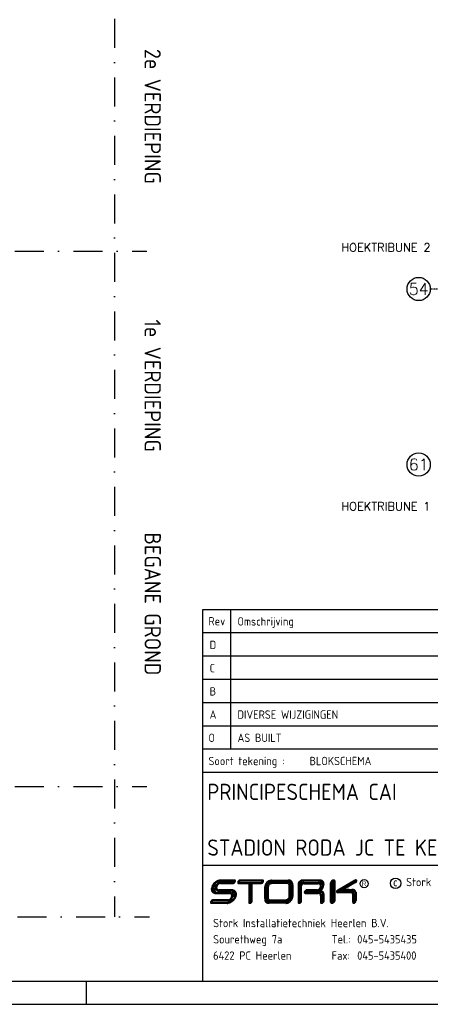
# Model space of a CAD drawing. Extents: x 0 to 594, y 0 to 420.
# Tile 2 of 5: x 370 to 458, y 0 to 212. Entities that reach past the tile are written whole.
import ezdxf
from ezdxf.enums import TextEntityAlignment as Align

# ---------------------------------------------------------------- set-up
doc = ezdxf.new("R2010")
doc.units = 0
doc.header["$LTSCALE"] = 25
doc.header["$MEASUREMENT"] = 0
doc.linetypes.add('DASHDOT2', pattern=[0.5, 0.25, -0.125, 0, -0.125])
doc.linetypes.add('DASHED', pattern=[3, 1.8, -1.2])
doc.layers.get('0').update_dxf_attribs({"linetype": 'CONTINUOUS'})
for name, color, linetype in [('19', 7, 'CONTINUOUS'), ('E--L$2A-_KADER', 7, 'CONTINUOUS'), ('E--L$4A-_STEMPEL', 3, 'CONTINUOUS')]:
    doc.layers.add(name, color=color, linetype=linetype)
doc.styles.add('ISO', font='isocp.shx')
doc.styles.get("Standard").update_dxf_attribs({"font": 'isocp2.shx'})
doc.styles.add('VAR', font='ROMANS')

# ---------------------------------------------------------------- blocks, each defined once
blk = doc.blocks.new('STEMPEL')
at = {"layer": 'E--L$4A-_STEMPEL', "color": 3}
for p, q in [((-185, 85), (-5, 85)), ((-185, 5), (-185, 85)), ((-185, 55), (-5, 55)), ((-185, 30), (-5, 30)), ((-181.18, 26.27), (-178.47, 26.27)), ((-181.18, 26.04), (-178.44, 26.04)), ((-181.17, 26.02), (-178.43, 26.02)), ((-181.17, 26.02), (-178.43, 26.02)), ((-178.23, 26.51), (-181.15, 26.51)), ((-178.38, 26.77), (-181.14, 26.77)), ((-178.38, 26.75), (-181.14, 26.75)), ((-178.1, 26.77), (-178.38, 26.77)), ((-178.11, 26.75), (-178.38, 26.75)), ((-178.1, 26.77), (-178.09, 26.76)), ((-177.27, 26.02), (-175.08, 26.02)), ((-177.27, 26.01), (-175.1, 26.01)), ((-177.21, 26.26), (-174.59, 26.26)), ((-172.16, 26.51), (-176.93, 26.51)), ((-172.1, 26.77), (-176.92, 26.77)), ((-172.1, 26.75), (-176.92, 26.75)), ((-175.1, 26.01), (-175.1, 21.93)), ((-175.08, 26.02), (-175.08, 21.93)), ((-174.84, 26.26), (-174.84, 22.01)), ((-174.59, 22.28), (-174.59, 26.26)), ((-174.59, 26.26), (-172.44, 26.26)), ((-174.35, 26.02), (-172.45, 26.02)), ((-174.35, 22.31), (-174.35, 26.02)), ((-174.34, 26.01), (-172.45, 26.01)), ((-174.34, 22.31), (-174.34, 26.01)), ((-174.34, 22.31), (-174.34, 25.86)), ((-174.34, 22.31), (-174.34, 25.86)), ((-170.19, 26.76), (-166.61, 26.76)), ((-170.19, 26.75), (-166.61, 26.75)), ((-166.9, 26.5), (-170.07, 26.5)), ((-166.9, 26.27), (-170.07, 26.27)), ((-166.89, 26.03), (-170.07, 26.03)), ((-166.89, 26.01), (-170.07, 26.01)), ((-166.89, 26.01), (-170.07, 26.01)), ((-166.37, 23.33), (-166.37, 25.51)), ((-166.37, 23.33), (-166.37, 25.51)), ((-166.37, 23.33), (-166.37, 25.51)), ((-166.36, 23.33), (-166.36, 25.51)), ((-166.12, 23.33), (-166.12, 25.52)), ((-165.88, 23.33), (-165.88, 25.52)), ((-165.64, 25.76), (-165.64, 23.23)), ((-165.62, 25.76), (-165.62, 23.23)), ((-164.47, 25.84), (-164.47, 21.98)), ((-164.45, 25.84), (-164.45, 21.98)), ((-164.21, 25.84), (-164.21, 22.01)), ((-163.97, 22.26), (-163.97, 25.53)), ((-163.73, 22.23), (-163.73, 25.53)), ((-163.71, 22.23), (-163.71, 25.53)), ((-159.87, 26.77), (-163.55, 26.77)), ((-159.87, 26.77), (-163.55, 26.77)), ((-159.87, 26.75), (-163.55, 26.75)), ((-159.87, 26.51), (-163.55, 26.51)), ((-163.27, 25.97), (-160.17, 25.97)), ((-163.27, 25.97), (-160.17, 25.97)), ((-163.26, 26.22), (-160.18, 26.22)), ((-163.26, 25.98), (-160.18, 25.98)), ((-157.49, 22.03), (-157.49, 26.19)), ((-157.34, 26.18), (-157.34, 22.04)), ((-157.11, 26.21), (-157.11, 22.29)), ((-156.89, 22.27), (-156.89, 26.24)), ((-156.66, 22.38), (-156.66, 26.48)), ((-156.51, 22.37), (-156.51, 26.49)), ((-155.89, 24.63), (-152.48, 26.66)), ((-155.87, 24.6), (-152.46, 26.62)), ((-155.83, 24.4), (-152.18, 26.57)), ((-152.35, 26.31), (-155.79, 24.26)), ((-152.11, 26.23), (-154.55, 24.78)), ((-152.09, 26.21), (-154.49, 24.77)), ((-182.2, 24.14), (-179.2, 24.14)), ((-182.2, 23.91), (-179.21, 23.91)), ((-182.2, 23.89), (-179.22, 23.89)), ((-178.63, 24.39), (-181.55, 24.39)), ((-178.63, 24.62), (-181.54, 24.62)), ((-178.62, 24.64), (-181.53, 24.64)), ((-171.65, 22.76), (-171.65, 25.32)), ((-171.64, 22.76), (-171.64, 25.32)), ((-171.39, 25.15), (-171.39, 23.02)), ((-171.16, 25.15), (-171.16, 23.02)), ((-170.92, 25.16), (-170.92, 23.02)), ((-170.9, 25.16), (-170.9, 23.01)), ((-162.98, 23.91), (-160.12, 23.91)), ((-162.97, 23.89), (-160.12, 23.89)), ((-162.87, 24.15), (-160.12, 24.15)), ((-160.38, 24.39), (-162.58, 24.39)), ((-162.57, 24.65), (-162.56, 24.65)), ((-160.39, 24.65), (-162.56, 24.65)), ((-160.4, 24.65), (-162.56, 24.65)), ((-160.39, 24.63), (-162.56, 24.63)), ((-160.01, 24.27), (-160.13, 24.27)), ((-159.65, 23.38), (-159.65, 22.01)), ((-159.63, 23.37), (-159.63, 22.01)), ((-159.39, 23.36), (-159.39, 22.01)), ((-159.15, 22.31), (-159.15, 23.53)), ((-158.91, 22.34), (-158.91, 23.53)), ((-158.89, 22.34), (-158.89, 23.52)), ((-155.89, 24.63), (-156.06, 24.53)), ((-153.22, 24.15), (-155.96, 24.15)), ((-153.22, 24.03), (-155.96, 24.03)), ((-154.81, 24.63), (-155.42, 24.26)), ((-154.41, 24.52), (-155.09, 24.26)), ((-155.08, 24.26), (-154.82, 24.26)), ((-154.76, 24.62), (-155.02, 24.45)), ((-154.82, 24.26), (-154.06, 24.26)), ((-154.49, 24.77), (-154.76, 24.62)), ((-153.11, 24.26), (-154.06, 24.26)), ((-153.49, 24.73), (-152.9, 24.73)), ((-153.49, 24.72), (-152.73, 24.72)), ((-153.49, 24.5), (-152.73, 24.5)), ((-152.7, 21.98), (-152.7, 23.51)), ((-152.69, 21.97), (-152.69, 23.6)), ((-152.47, 22), (-152.47, 23.61)), ((-152.24, 24.08), (-152.24, 22.35)), ((-152.01, 24.1), (-152.02, 22.33)), ((-152.01, 24.12), (-152.01, 22.33)), ((-183.07, 21.76), (-179.72, 21.76)), ((-183.06, 21.75), (-179.72, 21.75)), ((-183.06, 21.75), (-179.72, 21.75)), ((-183.05, 22), (-179.72, 22)), ((-179.58, 22.5), (-182.83, 22.5)), ((-179.58, 22.5), (-182.83, 22.5)), ((-179.57, 22.48), (-182.82, 22.48)), ((-179.56, 22.25), (-182.8, 22.25)), ((-167.1, 21.76), (-170.69, 21.76)), ((-167.1, 21.75), (-170.69, 21.75)), ((-170.39, 22.5), (-167.24, 22.5)), ((-170.39, 22.48), (-167.24, 22.48)), ((-170.39, 22.24), (-167.25, 22.24)), ((-170.38, 22), (-167.26, 22)), ((-164.47, 21.98), (-164.47, 21.75)), ((-152.7, 21.98), (-152.7, 21.93))]:
    blk.add_line(p, q, dxfattribs=at)
at = {"layer": 'E--L$4A-_STEMPEL', "color": 2}
for p, q in [((-179.01, 85), (-179.01, 55)), ((-5, 80), (-185, 80)), ((-5, 75), (-185, 75)), ((-185, 70), (-5, 70)), ((-185, 65), (-5, 65)), ((-185, 60), (-5, 60)), ((-185, 50), (-5, 50))]:
    blk.add_line(p, q, dxfattribs=at)
blk.add_circle((-150.27, 25.98), 0.875, dxfattribs=at)
at = {"layer": 'E--L$4A-_STEMPEL', "color": 3}
blk.add_circle((-143.49, 26.06), 1.13, dxfattribs=at)
for centre, radius, start, end in [((-181.38, 24.74), 1.78, 151.3461, 170.3013), ((-181.38, 24.74), 1.76, 151.3461, 170.3013), ((-180.8, 24.42), 2.43, 135, 151.3461), ((-180.8, 24.42), 2.41, 135, 151.3461), ((-181.38, 24.74), 1.52, 151.3461, 170.3013), ((-180.8, 24.42), 2.18, 135, 151.3461), ((-180.8, 24.42), 2.43, 118.6539, 135), ((-180.8, 24.42), 2.41, 118.6539, 135), ((-180.8, 24.42), 1.94, 135, 151.3461), ((-180.8, 24.42), 2.18, 118.6539, 135), ((-181.19, 25.12), 1.06, 151.3461, 170.3013), ((-180.99, 25.02), 1.29, 135, 151.3461), ((-181.19, 25.12), 0.824, 151.3461, 170.3013), ((-181.19, 25.12), 0.807, 151.3461, 170.3013), ((-181.12, 25), 1.78, 99.6987, 118.6539), ((-181.12, 25), 1.76, 99.6987, 118.6539), ((-180.99, 25.02), 1.05, 135, 151.3461), ((-180.99, 25.02), 1.29, 118.6539, 135), ((-180.99, 25.02), 1.03, 135, 151.3461), ((-181.12, 25), 1.52, 99.6987, 118.6539), ((-180.99, 25.02), 1.05, 118.6539, 135), ((-180.99, 25.02), 1.03, 118.6539, 135), ((-181.1, 25.22), 1.06, 99.6987, 118.6539), ((-181.1, 25.22), 0.824, 99.6987, 118.6539), ((-181.1, 25.22), 0.807, 99.6987, 118.6539), ((-181.2, 25.48), 1.29, 87.6712, 99.6987), ((-181.2, 25.48), 1.27, 87.5298, 99.6987), ((-181.2, 25.48), 1.03, 87.2591, 99.6987), ((-181.13, 25.38), 0.894, 93.5508, 99.6987), ((-181.13, 25.38), 0.655, 94.1477, 99.6987), ((-181.13, 25.38), 0.638, 94.7671, 99.6987), ((-178.53, 26.5), 0.235, 285.4042, 298.6539), ((-178.53, 26.5), 0.491, 279.6987, 298.6539), ((-178.53, 26.5), 0.474, 280.8354, 298.6539), ((-178.64, 26.69), 0.451, 298.6539, 315), ((-178.64, 26.69), 0.451, 315, 331.3461), ((-178.64, 26.69), 0.69, 298.6539, 315), ((-178.64, 26.69), 0.707, 298.6539, 315), ((-178.64, 26.69), 0.707, 298.6539, 315), ((-178.45, 26.59), 0.235, 331.3461, 341.2087), ((-178.64, 26.69), 0.69, 315, 331.3461), ((-178.64, 26.69), 0.707, 315, 331.3461), ((-178.64, 26.69), 0.707, 315, 331.3461), ((-178.17, 26.44), 0.313, 75.327, 79.473), ((-178.13, 26.6), 0.165, 45, 75.327), ((-178.13, 26.6), 0.165, 45, 75.327), ((-178.13, 26.6), 0.165, 45, 75.327), ((-178.13, 26.6), 0.148, 45, 75.327), ((-178.45, 26.59), 0.474, 331.3461, 350.3013), ((-178.13, 26.6), 0.148, 14.673, 45), ((-178.45, 26.59), 0.491, 331.3461, 350.3013), ((-178.45, 26.59), 0.491, 331.3461, 350.3013), ((-178.13, 26.6), 0.165, 14.673, 45), ((-178.29, 26.56), 0.313, 350.3013, 14.673), ((-178.29, 26.56), 0.33, 350.3013, 14.673), ((-176.98, 26.19), 0.491, 151.3461, 170.3013), ((-177.14, 26.22), 0.33, 170.3013, 194.673), ((-177.14, 26.22), 0.313, 170.3013, 194.673), ((-177.3, 26.18), 0.165, 194.673, 225), ((-176.98, 26.19), 0.474, 151.3461, 170.3013), ((-177.3, 26.18), 0.148, 194.673, 225), ((-177.3, 26.18), 0.165, 225, 255.327), ((-176.79, 26.09), 0.707, 135, 151.3461), ((-177.3, 26.18), 0.148, 225, 255.327), ((-176.79, 26.09), 0.69, 135, 151.3461), ((-177.26, 26.34), 0.313, 255.327, 268.8708), ((-177.26, 26.34), 0.33, 255.327, 268.8708), ((-176.79, 26.09), 0.707, 118.6539, 135), ((-176.79, 26.09), 0.69, 118.6539, 135), ((-176.98, 26.19), 0.235, 151.3461, 162.5353), ((-176.79, 26.09), 0.451, 135, 151.3461), ((-176.9, 26.28), 0.491, 99.6987, 118.6539), ((-176.9, 26.28), 0.474, 99.6987, 118.6539), ((-176.79, 26.09), 0.451, 118.6539, 135), ((-176.9, 26.28), 0.235, 98.0484, 118.6539), ((-176.92, 26.44), 0.33, 89.5326, 99.6987), ((-176.92, 26.44), 0.313, 89.5326, 99.6987), ((-172.45, 26.34), 0.313, 269.631, 279.6987), ((-172.45, 26.34), 0.33, 269.631, 279.6987), ((-172.47, 26.5), 0.235, 278.0381, 298.6539), ((-172.47, 26.5), 0.474, 279.6987, 298.6539), ((-172.47, 26.5), 0.491, 279.6987, 298.6539), ((-172.47, 26.5), 0.491, 279.6987, 298.6539), ((-172.58, 26.69), 0.451, 298.6539, 315), ((-172.58, 26.69), 0.451, 315, 331.3461), ((-172.58, 26.69), 0.69, 298.6539, 315), ((-172.58, 26.69), 0.707, 298.6539, 315), ((-172.39, 26.58), 0.235, 331.3461, 342.5338), ((-172.11, 26.44), 0.33, 75.327, 91.165), ((-172.11, 26.44), 0.313, 75.327, 91.165), ((-172.58, 26.69), 0.69, 315, 331.3461), ((-172.58, 26.69), 0.707, 315, 331.3461), ((-172.07, 26.6), 0.165, 45, 75.327), ((-172.07, 26.6), 0.148, 45, 75.327), ((-172.39, 26.58), 0.474, 331.3461, 350.3013), ((-172.07, 26.6), 0.148, 14.673, 45), ((-172.39, 26.58), 0.491, 331.3461, 350.3013), ((-172.07, 26.6), 0.165, 14.673, 45), ((-172.23, 26.55), 0.313, 350.3013, 14.673), ((-172.23, 26.55), 0.33, 350.3013, 14.673), ((-170.71, 25.32), 0.947, 170.3013, 180.1284), ((-170.34, 25.25), 1.32, 151.3461, 170.3013), ((-170.71, 25.32), 0.93, 170.3013, 180.1284), ((-170.34, 25.25), 1.3, 151.3461, 170.3013), ((-169.9, 25.01), 1.82, 135, 151.3461), ((-169.9, 25.01), 1.8, 135, 151.3461), ((-170.13, 25.15), 1.27, 151.3461, 170.3013), ((-169.94, 25.05), 1.49, 135, 151.3461), ((-169.9, 25.01), 1.82, 118.6539, 135), ((-169.9, 25.01), 1.8, 118.6539, 135), ((-170.13, 25.15), 1.03, 151.3461, 170.3013), ((-169.94, 25.05), 1.25, 135, 151.3461), ((-169.94, 25.05), 1.49, 118.6539, 135), ((-170.13, 25.15), 0.792, 151.3461, 170.3013), ((-170.13, 25.15), 0.775, 151.3461, 170.3013), ((-169.94, 25.05), 1.25, 118.6539, 135), ((-169.94, 25.05), 1.01, 135, 151.3461), ((-169.94, 25.05), 0.991, 135, 151.3461), ((-170.14, 25.45), 1.32, 99.6987, 118.6539), ((-170.14, 25.45), 1.3, 99.6987, 118.6539), ((-170.04, 25.24), 1.27, 99.6987, 118.6539), ((-169.94, 25.05), 1.01, 118.6539, 135), ((-169.94, 25.05), 0.991, 118.6539, 135), ((-170.04, 25.24), 1.03, 99.6987, 118.6539), ((-170.04, 25.24), 0.792, 99.6987, 118.6539), ((-170.04, 25.24), 0.775, 99.6987, 118.6539), ((-170.04, 25.24), 0.775, 99.6987, 118.6539), ((-170.2, 25.82), 0.947, 89.0276, 99.6987), ((-170.2, 25.82), 0.93, 89.0276, 99.6987), ((-170.07, 25.4), 1.11, 90.0665, 99.6987), ((-170.07, 25.4), 0.87, 89.925, 99.6987), ((-170.07, 25.4), 0.631, 89.9119, 99.6987), ((-170.07, 25.4), 0.614, 89.8981, 99.6987), ((-166.87, 25.4), 1.11, 75.327, 91.628), ((-166.87, 25.4), 0.87, 75.327, 91.8379), ((-166.87, 25.4), 0.614, 75.327, 92.495), ((-166.87, 25.4), 0.631, 75.327, 92.1576), ((-166.83, 25.56), 0.466, 45, 75.327), ((-166.83, 25.56), 0.449, 45, 75.327), ((-166.83, 25.56), 0.705, 45, 75.327), ((-166.57, 25.45), 1.31, 75.327, 91.8187), ((-166.57, 25.45), 1.29, 75.327, 91.8187), ((-166.57, 25.45), 1.13, 75.327, 91.8187), ((-166.83, 25.56), 0.944, 45, 75.327), ((-166.83, 25.56), 0.449, 14.673, 45), ((-166.83, 25.56), 0.466, 14.673, 45), ((-166.99, 25.51), 0.614, 359.9241, 14.673), ((-166.99, 25.51), 0.631, 359.9344, 14.673), ((-166.83, 25.56), 0.705, 14.673, 45), ((-166.44, 25.94), 0.627, 45, 75.327), ((-166.44, 25.94), 0.804, 45, 75.327), ((-166.44, 25.94), 0.786, 45, 75.327), ((-166.83, 25.56), 0.944, 14.673, 45), ((-166.99, 25.51), 0.87, 0.0559, 14.673), ((-166.44, 25.94), 0.627, 14.673, 45), ((-166.99, 25.51), 1.11, 0.0495, 14.673), ((-166.44, 25.94), 0.786, 14.673, 45), ((-166.44, 25.94), 0.804, 14.673, 45), ((-166.93, 25.82), 1.13, 357.5873, 14.673), ((-166.93, 25.82), 1.29, 357.5873, 14.673), ((-166.93, 25.82), 1.31, 357.5873, 14.673), ((-163.88, 25.85), 0.584, 170.3013, 180.7062), ((-163.64, 25.81), 0.832, 151.3461, 170.3013), ((-163.88, 25.85), 0.567, 170.3013, 180.7992), ((-163.64, 25.81), 0.815, 151.3461, 170.3013), ((-163.35, 25.65), 1.16, 135, 151.3461), ((-163.35, 25.65), 1.15, 135, 151.3461), ((-163.64, 25.81), 0.576, 151.3461, 170.3013), ((-163.88, 25.85), 0.328, 170.3013, 181.0502), ((-163.35, 25.65), 1.16, 118.6539, 135), ((-163.35, 25.65), 1.15, 118.6539, 135), ((-163.35, 25.65), 0.908, 135, 151.3461), ((-163.64, 25.81), 0.377, 151.3461, 170.3013), ((-163.35, 25.65), 0.908, 118.6539, 135), ((-163.35, 25.65), 0.71, 135, 151.3461), ((-163.37, 25.53), 0.597, 170.3013, 180.4244), ((-163.3, 25.52), 0.665, 151.3461, 170.3013), ((-163.51, 25.94), 0.832, 99.6987, 118.6539), ((-163.51, 25.94), 0.832, 99.6987, 118.6539), ((-163.51, 25.94), 0.832, 99.6987, 118.6539), ((-163.51, 25.94), 0.815, 99.6987, 118.6539), ((-163.22, 25.48), 0.757, 135, 151.3461), ((-163.35, 25.65), 0.71, 118.6539, 135), ((-163.51, 25.94), 0.576, 99.6987, 118.6539), ((-163.22, 25.48), 0.757, 118.6539, 135), ((-163.37, 25.53), 0.359, 170.3013, 180.5477), ((-163.3, 25.52), 0.427, 151.3461, 170.3013), ((-163.3, 25.52), 0.41, 151.3461, 170.3013), ((-163.3, 25.52), 0.41, 151.3461, 170.3013), ((-163.3, 25.52), 0.41, 151.3461, 170.3013), ((-163.37, 25.53), 0.342, 170.3013, 180.7342), ((-163.51, 25.94), 0.377, 99.6987, 118.6539), ((-163.22, 25.48), 0.518, 135, 151.3461), ((-163.22, 25.48), 0.501, 135, 151.3461), ((-163.55, 26.18), 0.584, 89.9958, 99.6987), ((-163.55, 26.18), 0.567, 89.9958, 99.6987), ((-163.55, 26.18), 0.328, 89.9958, 99.6987), ((-163.27, 25.56), 0.665, 99.6987, 118.6539), ((-163.22, 25.48), 0.518, 118.6539, 135), ((-163.22, 25.48), 0.501, 118.6539, 135), ((-163.27, 25.56), 0.427, 99.6987, 118.6539), ((-163.27, 25.56), 0.41, 99.6987, 118.6539), ((-163.28, 25.63), 0.597, 87.8923, 99.6987), ((-163.28, 25.63), 0.359, 87.28, 99.6987), ((-163.28, 25.63), 0.342, 86.3537, 99.6987), ((-160.14, 25.35), 0.87, 75.327, 92.7611), ((-160.14, 25.35), 0.631, 75.327, 93.2416), ((-160.14, 25.35), 0.614, 75.327, 93.7485), ((-160.1, 25.51), 0.466, 45, 75.327), ((-160.1, 25.51), 0.449, 45, 75.327), ((-160.1, 25.51), 0.705, 45, 75.327), ((-159.84, 25.46), 1.31, 75.327, 91.2259), ((-159.84, 25.46), 1.29, 75.327, 91.2991), ((-159.84, 25.46), 1.05, 75.327, 91.4387), ((-159.84, 25.46), 0.855, 75.327, 91.4387), ((-160.1, 25.51), 0.449, 14.673, 45), ((-160.1, 25.51), 0.466, 14.673, 45), ((-160.26, 25.47), 0.614, 350.3013, 14.673), ((-160.26, 25.47), 0.631, 350.3013, 14.673), ((-159.71, 25.95), 0.349, 45, 75.327), ((-160.1, 25.51), 0.705, 14.673, 45), ((-159.71, 25.95), 0.548, 45, 75.327), ((-159.71, 25.95), 0.804, 45, 75.327), ((-159.71, 25.95), 0.786, 45, 75.327), ((-159.71, 25.95), 0.349, 14.673, 45), ((-160.26, 25.47), 0.87, 350.3013, 14.673), ((-160.2, 25.82), 0.855, 2.2618, 14.673), ((-159.71, 25.95), 0.548, 14.673, 45), ((-160.69, 25.9), 1.55, 331.3461, 350.3013), ((-160.2, 25.82), 1.05, 350.3013, 14.673), ((-159.71, 25.95), 0.786, 14.673, 45), ((-159.71, 25.95), 0.804, 14.673, 45), ((-160.69, 25.9), 1.79, 331.3461, 350.3013), ((-160.69, 25.9), 1.81, 331.3461, 350.3013), ((-160.2, 25.82), 1.29, 350.3013, 14.673), ((-160.2, 25.82), 1.31, 350.3013, 14.673), ((-156.9, 26.09), 0.595, 151.3304, 170.2856), ((-157.05, 26.13), 0.447, 170.2856, 170.5632), ((-157.05, 26.12), 0.444, 170.2856, 170.5632), ((-156.72, 26), 0.798, 134.9843, 151.3304), ((-156.9, 26.09), 0.446, 151.3304, 169.009), ((-156.72, 26), 0.798, 118.6382, 134.9843), ((-156.72, 26), 0.649, 134.9843, 151.3304), ((-156.72, 26), 0.649, 118.6382, 134.9843), ((-157, 26.21), 0.113, 11.3447, 179.9854), ((-156.82, 26.17), 0.595, 99.6829, 118.6382), ((-156.82, 26.17), 0.446, 99.6829, 118.6382), ((-157, 26.21), 0.263, 28.0845, 88.0865), ((-156.84, 26.32), 0.444, 75.3113, 99.6829), ((-156.84, 26.32), 0.294, 75.3113, 99.6829), ((-156.8, 26.47), 0.139, 44.9843, 75.3113), ((-156.8, 26.47), 0.289, 44.9843, 75.3113), ((-156.8, 26.47), 0.139, 14.6572, 44.9843), ((-156.95, 26.43), 0.294, 8.3532, 14.6572), ((-156.8, 26.47), 0.289, 14.6572, 44.9843), ((-156.95, 26.43), 0.444, 6.796, 14.6572), ((-151.99, 25.9), 0.903, 95.881, 122.2612), ((-151.25, 24.31), 2.62, 111.8199, 117.6174), ((-152.64, 26.67), 0.462, 308.9487, 314.9843), ((-153.6, 28.05), 2.14, 306.8654, 314.4624), ((-152.13, 26.5), 0.249, 16.457, 112.4088), ((-152.15, 26.53), 0.0494, 351.7652, 124.0717), ((-152.51, 26.75), 0.649, 307.6729, 314.9843), ((-152.05, 26.55), 0.249, 354.3368, 97.8595), ((-152.42, 26.79), 0.668, 299.7592, 336.8004), ((-152.51, 26.75), 0.649, 314.9843, 331.3304), ((-152.33, 26.65), 0.446, 331.3304, 350.2856), ((-181.86, 24.82), 1.29, 170.3013, 194.673), ((-181.86, 24.82), 1.27, 170.3013, 194.673), ((-182.34, 24.69), 0.789, 194.673, 225), ((-182.34, 24.69), 0.772, 194.673, 225), ((-182.34, 24.69), 0.789, 225, 255.327), ((-181.86, 24.82), 1.03, 170.3013, 194.673), ((-182.34, 24.69), 0.772, 225, 255.327), ((-182.34, 24.69), 0.534, 194.673, 225), ((-182.34, 24.69), 0.534, 225, 255.327), ((-181.86, 24.82), 0.794, 170.3013, 194.673), ((-181.38, 24.74), 1.28, 151.3461, 170.3013), ((-182.34, 24.69), 0.295, 194.673, 225), ((-182.34, 24.69), 0.295, 225, 255.327), ((-182.21, 25.18), 1.27, 255.327, 270.6001), ((-182.21, 25.18), 1.29, 255.327, 270.5658), ((-181.36, 25.15), 1.13, 184.3555, 194.673), ((-182.21, 25.18), 1.03, 255.327, 270.6658), ((-181.52, 25.11), 0.959, 194.673, 214.5099), ((-182.21, 25.18), 0.794, 255.327, 270.6658), ((-181.36, 25.15), 0.894, 170.3013, 194.673), ((-181.52, 25.11), 0.721, 194.673, 225), ((-181.52, 25.11), 0.721, 225, 255.327), ((-181.36, 25.15), 0.655, 170.3013, 194.673), ((-181.36, 25.15), 0.638, 170.3013, 194.673), ((-181.52, 25.11), 0.482, 194.673, 225), ((-181.52, 25.11), 0.465, 194.673, 225), ((-181.52, 25.11), 0.465, 194.673, 225), ((-181.52, 25.11), 0.482, 225, 255.327), ((-181.52, 25.11), 0.465, 225, 255.327), ((-181.52, 25.11), 0.465, 225, 255.327), ((-181.52, 25.11), 0.465, 225, 255.327), ((-181.48, 25.28), 0.894, 255.327, 265.7396), ((-181.48, 25.28), 0.655, 255.327, 265.0233), ((-181.48, 25.28), 0.638, 255.327, 264.2799), ((-181.48, 25.28), 0.638, 255.327, 264.2799), ((-181.48, 25.28), 0.638, 255.327, 264.2799), ((-181.48, 25.28), 0.638, 255.327, 264.2799), ((-179.27, 23.25), 0.66, 75.327, 84.6208), ((-179.27, 23.25), 0.899, 75.327, 85.3905), ((-179.27, 23.25), 0.643, 75.327, 83.8245), ((-179.23, 23.42), 0.468, 45, 75.327), ((-179.23, 23.42), 0.485, 45, 75.327), ((-179.23, 23.42), 0.724, 45, 75.327), ((-179.23, 23.42), 0.468, 14.673, 45), ((-179.23, 23.42), 0.485, 14.673, 45), ((-179.4, 23.37), 0.643, 350.3013, 14.673), ((-179.4, 23.37), 0.66, 350.3013, 14.673), ((-179.23, 23.42), 0.724, 14.673, 45), ((-178.67, 23.35), 0.801, 75.327, 87.6104), ((-178.67, 23.35), 1.3, 75.327, 87.9678), ((-178.67, 23.35), 1.28, 75.327, 87.845), ((-178.67, 23.35), 1.04, 75.327, 87.6104), ((-179.4, 23.37), 0.899, 350.3013, 14.673), ((-178.55, 23.83), 0.3, 45, 75.327), ((-179.23, 23.42), 0.963, 20.936, 38.0999), ((-178.55, 23.83), 0.538, 45, 75.327), ((-179.51, 23.79), 1.29, 331.3461, 350.3013), ((-178.55, 23.83), 0.794, 45, 75.327), ((-178.55, 23.83), 0.777, 45, 75.327), ((-178.55, 23.83), 0.3, 14.673, 45), ((-179.03, 23.71), 0.801, 350.3013, 14.673), ((-178.55, 23.83), 0.538, 14.673, 45), ((-179.51, 23.79), 1.53, 331.3461, 350.3013), ((-179.03, 23.71), 1.04, 350.3013, 14.673), ((-178.55, 23.83), 0.777, 14.673, 45), ((-178.55, 23.83), 0.794, 14.673, 45), ((-179.51, 23.79), 1.77, 331.3461, 350.3013), ((-179.51, 23.79), 1.79, 331.3461, 350.3013), ((-179.03, 23.71), 1.28, 350.3013, 14.673), ((-179.03, 23.71), 1.3, 350.3013, 14.673), ((-170.29, 25.18), 1.11, 170.3013, 181.5232), ((-170.29, 25.18), 0.87, 170.3013, 181.7196), ((-170.29, 25.18), 0.631, 170.3013, 182.0188), ((-170.29, 25.18), 0.614, 170.3013, 182.3344), ((-166.99, 23.33), 0.614, 350.3013, 0.4075), ((-166.99, 23.33), 0.631, 350.3013, 0.3524), ((-166.99, 23.33), 0.87, 350.3013, 0.3002), ((-166.99, 23.33), 1.11, 350.3013, 0.2659), ((-162.65, 24.07), 0.491, 151.3461, 170.3013), ((-162.8, 24.1), 0.33, 170.3013, 194.673), ((-162.8, 24.1), 0.313, 170.3013, 194.673), ((-162.96, 24.06), 0.165, 194.673, 225), ((-162.65, 24.07), 0.474, 151.3461, 170.3013), ((-162.96, 24.06), 0.148, 194.673, 225), ((-162.46, 23.97), 0.707, 135, 151.3461), ((-162.96, 24.06), 0.165, 225, 267.656), ((-162.96, 24.06), 0.148, 225, 255.327), ((-162.46, 23.97), 0.69, 135, 151.3461), ((-162.92, 24.22), 0.313, 255.327, 259.2338), ((-162.46, 23.97), 0.707, 118.6539, 135), ((-162.46, 23.97), 0.69, 118.6539, 135), ((-162.65, 24.07), 0.235, 151.3461, 161.1466), ((-162.46, 23.97), 0.451, 135, 151.3461), ((-162.56, 24.16), 0.491, 99.6987, 118.6539), ((-162.56, 24.16), 0.474, 99.6987, 118.6539), ((-162.46, 23.97), 0.451, 118.6539, 135), ((-162.56, 24.16), 0.235, 99.6987, 118.6539), ((-162.59, 24.32), 0.33, 86.7095, 99.6987), ((-162.59, 24.32), 0.313, 85.9582, 99.6987), ((-162.59, 24.32), 0.0742, 81.6945, 99.6987), ((-160.5, 25.41), 0.775, 278.0179, 298.6539), ((-160.48, 25.25), 0.631, 277.4136, 279.6987), ((-160.48, 25.25), 0.614, 278.5746, 279.6987), ((-160.48, 25.25), 0.614, 278.5746, 279.6987), ((-160.48, 25.25), 0.614, 278.5746, 279.6987), ((-160.48, 25.25), 0.87, 276.3138, 279.6987), ((-160.5, 25.41), 0.775, 279.6987, 298.6539), ((-160.5, 25.41), 0.775, 279.6987, 298.6539), ((-160.5, 25.41), 0.792, 279.6987, 298.6539), ((-160.5, 25.41), 1.03, 279.6987, 298.6539), ((-160.61, 25.6), 0.991, 298.6539, 315), ((-160.61, 25.6), 1.01, 298.6539, 315), ((-160.1, 23.33), 0.815, 75.327, 91.7433), ((-160.1, 23.33), 0.577, 75.327, 92.073), ((-160.1, 23.33), 0.56, 75.327, 92.4362), ((-160.61, 25.6), 1.25, 298.6539, 315), ((-160.06, 23.47), 0.414, 45, 75.327), ((-160.06, 23.47), 0.431, 45, 75.327), ((-160.61, 25.6), 0.991, 315, 331.3461), ((-159.66, 24.38), 0.239, 131.2822, 275.6605), ((-160.61, 25.6), 1.01, 315, 331.3461), ((-160.06, 23.47), 0.67, 45, 75.327), ((-161.28, 26.22), 2.21, 311.2822, 331.3461), ((-160.06, 23.47), 0.414, 14.673, 45), ((-160.06, 23.47), 0.431, 14.673, 45), ((-160.42, 25.5), 0.775, 331.3461, 350.3013), ((-160.42, 25.5), 0.792, 331.3461, 350.3013), ((-160.61, 25.6), 1.25, 315, 331.3461), ((-161.28, 26.22), 2.45, 311.2822, 331.3461), ((-159.59, 23.71), 0.668, 45, 95.6605), ((-160.2, 23.44), 0.56, 352.4514, 14.673), ((-160.2, 23.44), 0.577, 353.578, 14.673), ((-159.59, 23.71), 0.43, 45, 95.6605), ((-161.28, 26.22), 2.47, 312.4251, 331.3461), ((-159.59, 23.71), 0.685, 45, 91.5022), ((-160.06, 23.47), 0.67, 14.673, 45), ((-160.42, 25.5), 1.03, 331.3461, 350.3013), ((-160.2, 23.44), 0.815, 354.6, 14.673), ((-159.59, 23.71), 0.685, 45, 70.6161), ((-159.59, 23.71), 0.685, 45, 70.6161), ((-159.59, 23.71), 0.43, 14.673, 45), ((-160.02, 23.6), 0.873, 355.6467, 14.673), ((-159.59, 23.71), 0.668, 14.673, 45), ((-159.59, 23.71), 0.685, 14.673, 45), ((-160.02, 23.6), 1.11, 356.1425, 14.673), ((-160.02, 23.6), 1.13, 356.3922, 14.673), ((-155.93, 24.3), 0.268, 120.5448, 266.0798), ((-155.75, 24.34), 0.285, 113.9621, 221.2899), ((-153.34, 19.57), 5.17, 91.6872, 109.0079), ((-153.66, 23.03), 1.67, 106.427, 116.7404), ((-153.39, 22.11), 2.4, 106.5623, 114.5527), ((-153.49, 22.45), 2.28, 89.9843, 106.427), ((-153.49, 22.45), 2.05, 89.9843, 106.427), ((-153.17, 23.45), 0.586, 75.3113, 95.5522), ((-153.26, 23.58), 0.572, 2.3041, 85.2342), ((-153.17, 23.45), 0.818, 75.3113, 85.8834), ((-153.13, 23.6), 0.431, 44.9843, 75.3113), ((-153.13, 23.6), 0.663, 44.9843, 75.3113), ((-152.81, 23.6), 1.14, 75.3113, 93.9794), ((-153.13, 23.6), 0.431, 14.6572, 44.9843), ((-152.81, 23.6), 0.681, 75.3113, 85.2348), ((-152.81, 23.6), 1.13, 75.3113, 85.7328), ((-152.81, 23.6), 0.906, 75.3113, 85.2348), ((-153.28, 23.56), 0.586, 354.6203, 14.6572), ((-153.28, 23.56), 0.593, 4.5932, 14.6572), ((-153.13, 23.6), 0.663, 14.6572, 44.9843), ((-152.7, 24.03), 0.235, 44.9843, 75.3113), ((-152.7, 24.03), 0.459, 44.9843, 75.3113), ((-152.7, 24.03), 0.235, 14.6572, 44.9843), ((-152.7, 24.03), 0.691, 44.9843, 75.3113), ((-152.7, 24.03), 0.684, 44.9843, 75.3113), ((-153.28, 23.56), 0.818, 3.9076, 14.6572), ((-153.13, 23.92), 0.681, 10.76, 14.6572), ((-152.7, 24.03), 0.459, 14.6572, 44.9843), ((-153.13, 23.92), 0.906, 10.76, 14.6572), ((-152.7, 24.03), 0.691, 14.6572, 44.9843), ((-152.7, 24.03), 0.684, 14.6572, 44.9843), ((-153.13, 23.92), 1.13, 9.0453, 14.6572), ((-153.13, 23.92), 1.14, 9.0453, 14.6572), ((-182.99, 21.96), 0.33, 170.3013, 194.673), ((-182.83, 21.93), 0.491, 151.3461, 170.3013), ((-183.15, 21.92), 0.165, 194.673, 225), ((-182.83, 21.93), 0.474, 151.3461, 170.3013), ((-182.99, 21.96), 0.313, 170.3013, 194.673), ((-183.15, 21.92), 0.148, 194.673, 225), ((-182.64, 21.83), 0.707, 135, 151.3461), ((-183.15, 21.92), 0.165, 225, 255.327), ((-183.15, 21.92), 0.148, 225, 255.327), ((-182.64, 21.83), 0.69, 135, 151.3461), ((-183.1, 22.08), 0.33, 255.327, 275.7128), ((-183.1, 22.08), 0.313, 255.327, 277.0182), ((-182.64, 21.83), 0.707, 118.6539, 135), ((-182.64, 21.83), 0.69, 118.6539, 135), ((-182.83, 21.93), 0.235, 151.3461, 161.959), ((-182.64, 21.83), 0.451, 135, 151.3461), ((-182.74, 22.02), 0.491, 99.6987, 118.6539), ((-182.74, 22.02), 0.474, 99.6987, 118.6539), ((-182.64, 21.83), 0.451, 118.6539, 135), ((-182.74, 22.02), 0.235, 103.2307, 118.6539), ((-182.77, 22.18), 0.313, 99.1039, 99.6987), ((-179.69, 23.04), 1.04, 268.5971, 279.6987), ((-179.69, 23.04), 1.28, 268.7348, 279.6987), ((-179.69, 23.04), 1.3, 268.8069, 279.6987), ((-179.69, 23.04), 1.3, 268.8069, 279.6987), ((-179.63, 23.14), 0.643, 275.3789, 279.6987), ((-179.63, 23.14), 0.643, 275.3789, 279.6987), ((-179.63, 23.14), 0.643, 275.3789, 279.6987), ((-179.63, 23.14), 0.66, 274.6855, 279.6987), ((-179.63, 23.14), 0.899, 274.0151, 279.6987), ((-179.65, 23.31), 0.814, 279.6987, 298.6539), ((-179.78, 23.53), 1.53, 279.6987, 298.6539), ((-179.65, 23.31), 0.831, 279.6987, 298.6539), ((-179.78, 23.53), 1.77, 279.6987, 298.6539), ((-179.78, 23.53), 1.79, 279.6987, 298.6539), ((-179.65, 23.31), 1.07, 279.6987, 298.6539), ((-179.76, 23.51), 1.04, 298.6539, 315), ((-179.76, 23.51), 1.06, 298.6539, 315), ((-179.76, 23.51), 1.3, 298.6539, 315), ((-180.09, 24.1), 2.19, 298.6539, 315), ((-179.76, 23.51), 1.04, 315, 331.3461), ((-179.76, 23.51), 1.06, 315, 331.3461), ((-180.09, 24.1), 2.43, 298.6539, 315), ((-180.09, 24.1), 2.44, 298.6539, 315), ((-180.09, 24.1), 2.44, 298.6539, 315), ((-179.56, 23.4), 0.814, 331.3461, 350.3013), ((-179.76, 23.51), 1.3, 315, 331.3461), ((-179.56, 23.4), 0.831, 331.3461, 350.3013), ((-179.56, 23.4), 1.07, 331.3461, 350.3013), ((-180.09, 24.1), 2.19, 315, 331.3461), ((-180.09, 24.1), 2.43, 315, 331.3461), ((-180.09, 24.1), 2.44, 315, 331.3461), ((-174.77, 21.96), 0.33, 183.7819, 194.673), ((-174.93, 21.92), 0.165, 194.673, 225), ((-174.93, 21.92), 0.165, 194.673, 225), ((-174.93, 21.92), 0.165, 194.673, 225), ((-174.93, 21.92), 0.165, 194.673, 225), ((-174.77, 21.96), 0.313, 183.7819, 194.673), ((-174.93, 21.92), 0.148, 194.673, 225), ((-174.93, 21.92), 0.165, 225, 255.327), ((-174.93, 21.92), 0.148, 225, 255.327), ((-174.89, 22.08), 0.33, 255.327, 279.6987), ((-174.89, 22.08), 0.33, 255.327, 279.6987), ((-174.89, 22.08), 0.313, 255.327, 279.6987), ((-174.91, 22.24), 0.235, 287.704, 298.6539), ((-174.91, 22.24), 0.474, 279.6987, 298.6539), ((-174.91, 22.24), 0.491, 279.6987, 298.6539), ((-175.02, 22.43), 0.451, 298.6539, 315), ((-175.02, 22.43), 0.451, 315, 331.3461), ((-175.02, 22.43), 0.69, 298.6539, 315), ((-175.02, 22.43), 0.707, 298.6539, 315), ((-174.83, 22.32), 0.235, 331.3461, 350.3013), ((-175.02, 22.43), 0.69, 315, 331.3461), ((-175.02, 22.43), 0.707, 315, 331.3461), ((-174.83, 22.32), 0.474, 331.3461, 350.3013), ((-174.83, 22.32), 0.491, 331.3461, 350.3013), ((-174.67, 22.3), 0.313, 350.3013, 1.3881), ((-174.67, 22.3), 0.33, 350.3013, 1.3881), ((-174.67, 22.3), 0.33, 350.3013, 1.3881), ((-170.35, 22.69), 1.31, 177.2007, 194.673), ((-170.35, 22.69), 1.29, 177.2007, 194.673), ((-170.84, 22.57), 0.804, 194.673, 225), ((-170.84, 22.57), 0.786, 194.673, 225), ((-170.35, 22.69), 1.13, 177.2007, 194.673), ((-170.84, 22.57), 0.627, 194.673, 225), ((-170.29, 22.99), 1.11, 178.5504, 194.673), ((-170.84, 22.57), 0.804, 225, 255.327), ((-170.84, 22.57), 0.786, 225, 255.327), ((-170.45, 22.95), 0.944, 194.673, 225), ((-170.84, 22.57), 0.627, 225, 255.327), ((-170.29, 22.99), 0.87, 178.3635, 194.673), ((-170.45, 22.95), 0.705, 194.673, 225), ((-170.45, 22.95), 0.944, 225, 255.327), ((-170.71, 23.06), 1.31, 255.327, 270.7764), ((-170.71, 23.06), 1.29, 255.327, 270.7764), ((-170.71, 23.06), 1.13, 255.327, 270.7764), ((-170.45, 22.95), 0.705, 225, 255.327), ((-170.29, 22.99), 0.631, 178.0788, 194.673), ((-170.29, 22.99), 0.614, 177.7784, 194.673), ((-170.45, 22.95), 0.466, 194.673, 225), ((-170.45, 22.95), 0.449, 194.673, 225), ((-170.45, 22.95), 0.466, 225, 255.327), ((-170.45, 22.95), 0.449, 225, 255.327), ((-170.4, 23.11), 1.11, 255.327, 271.0842), ((-170.4, 23.11), 0.87, 255.327, 271.2239), ((-170.4, 23.11), 0.614, 255.327, 271.6615), ((-170.4, 23.11), 0.631, 255.327, 271.4369), ((-167.21, 23.11), 1.11, 267.3031, 279.6987), ((-167.21, 23.11), 0.614, 265.8666, 279.6987), ((-167.21, 23.11), 0.87, 266.9555, 279.6987), ((-167.21, 23.11), 0.631, 266.4257, 279.6987), ((-167.23, 23.27), 0.775, 279.6987, 298.6539), ((-167.23, 23.27), 0.792, 279.6987, 298.6539), ((-167.07, 22.69), 0.93, 268.5033, 279.6987), ((-167.07, 22.69), 0.947, 268.5033, 279.6987), ((-167.23, 23.27), 1.03, 279.6987, 298.6539), ((-167.23, 23.27), 1.27, 279.6987, 298.6539), ((-167.13, 23.06), 1.3, 279.6987, 298.6539), ((-167.13, 23.06), 1.32, 279.6987, 298.6539), ((-167.34, 23.46), 0.991, 298.6539, 315), ((-167.34, 23.46), 1.01, 298.6539, 315), ((-167.34, 23.46), 1.25, 298.6539, 315), ((-167.34, 23.46), 0.991, 315, 331.3461), ((-167.34, 23.46), 1.01, 315, 331.3461), ((-167.34, 23.46), 1.49, 298.6539, 315), ((-167.37, 23.5), 1.8, 298.6539, 315), ((-167.37, 23.5), 1.82, 298.6539, 315), ((-167.15, 23.36), 0.775, 331.3461, 350.3013), ((-167.15, 23.36), 0.792, 331.3461, 350.3013), ((-167.34, 23.46), 1.25, 315, 331.3461), ((-167.34, 23.46), 1.49, 315, 331.3461), ((-167.15, 23.36), 1.03, 331.3461, 350.3013), ((-167.37, 23.5), 1.8, 315, 331.3461), ((-167.37, 23.5), 1.82, 315, 331.3461), ((-167.15, 23.36), 1.27, 331.3461, 350.3013), ((-166.93, 23.26), 1.3, 331.3461, 350.3013), ((-166.93, 23.26), 1.32, 331.3461, 350.3013), ((-166.57, 23.19), 0.93, 350.3013, 1.7252), ((-166.57, 23.19), 0.947, 350.3013, 1.7252), ((-164.14, 21.96), 0.33, 176.8055, 194.673), ((-164.3, 21.92), 0.165, 194.673, 225), ((-164.14, 21.96), 0.313, 176.7196, 194.673), ((-164.3, 21.92), 0.148, 194.673, 225), ((-164.3, 21.92), 0.165, 225, 255.327), ((-164.3, 21.92), 0.148, 225, 255.327), ((-164.25, 22.08), 0.33, 255.327, 279.6987), ((-164.25, 22.08), 0.313, 255.327, 279.6987), ((-164.28, 22.24), 0.235, 287.5723, 298.6539), ((-164.28, 22.24), 0.474, 279.6987, 298.6539), ((-164.28, 22.24), 0.491, 279.6987, 298.6539), ((-164.38, 22.43), 0.451, 298.6539, 315), ((-164.38, 22.43), 0.451, 315, 331.3461), ((-164.38, 22.43), 0.69, 298.6539, 315), ((-164.38, 22.43), 0.707, 298.6539, 315), ((-164.19, 22.32), 0.235, 331.3461, 344.943), ((-164.38, 22.43), 0.69, 315, 331.3461), ((-164.38, 22.43), 0.707, 315, 331.3461), ((-164.19, 22.32), 0.474, 331.3461, 349.4082), ((-164.19, 22.32), 0.491, 331.3461, 349.5942), ((-159.32, 21.96), 0.33, 171.4712, 194.673), ((-159.48, 21.92), 0.165, 194.673, 225), ((-159.48, 21.92), 0.165, 194.673, 225), ((-159.32, 21.96), 0.313, 171.2415, 194.673), ((-159.48, 21.92), 0.148, 194.673, 225), ((-159.48, 21.92), 0.165, 225, 255.327), ((-159.48, 21.92), 0.148, 225, 255.327), ((-159.44, 22.08), 0.313, 255.327, 279.6987), ((-159.44, 22.08), 0.33, 255.327, 279.6987), ((-159.47, 22.24), 0.235, 288.3755, 298.6539), ((-159.47, 22.24), 0.474, 279.6987, 298.6539), ((-159.47, 22.24), 0.491, 279.6987, 298.6539), ((-159.57, 22.43), 0.451, 298.6539, 315), ((-159.57, 22.43), 0.451, 315, 331.3461), ((-159.57, 22.43), 0.69, 298.6539, 315), ((-159.57, 22.43), 0.707, 298.6539, 315), ((-159.38, 22.32), 0.235, 331.3461, 350.3013), ((-159.22, 22.3), 0.0742, 350.3013, 15.3218), ((-159.57, 22.43), 0.69, 315, 331.3461), ((-159.57, 22.43), 0.707, 315, 331.3461), ((-159.38, 22.32), 0.474, 331.3461, 350.3013), ((-159.38, 22.32), 0.491, 331.3461, 350.3013), ((-159.22, 22.3), 0.313, 350.3013, 7.4442), ((-159.22, 22.3), 0.33, 350.3013, 7.2491), ((-157.05, 22.1), 0.444, 189.4053, 194.6572), ((-157.2, 22.06), 0.289, 194.6572, 224.9843), ((-157.2, 22.06), 0.289, 224.9843, 255.3113), ((-157.05, 22.1), 0.294, 191.5622, 194.6572), ((-157.05, 22.1), 0.294, 191.5622, 194.6572), ((-157.05, 22.1), 0.294, 191.578, 194.673), ((-157.2, 22.06), 0.139, 194.6572, 224.9843), ((-157.2, 22.06), 0.139, 224.9843, 255.3113), ((-157.16, 22.21), 0.444, 255.3113, 279.6829), ((-157, 22.29), 0.263, 209.3031, 248.4158), ((-157.16, 22.21), 0.294, 255.3113, 279.6829), ((-157, 22.29), 0.113, 179.9832, 348.6238), ((-157.19, 22.36), 0.446, 279.6829, 298.6382), ((-157.19, 22.36), 0.595, 279.6829, 298.6382), ((-157.28, 22.54), 0.649, 298.6382, 314.9843), ((-157.28, 22.54), 0.798, 298.6382, 314.9843), ((-157.28, 22.54), 0.649, 314.9843, 331.3304), ((-157.28, 22.54), 0.798, 314.9843, 331.3304), ((-157.1, 22.44), 0.446, 331.3304, 350.2856), ((-156.96, 22.42), 0.294, 350.2856, 351.6153), ((-156.96, 22.42), 0.294, 350.2856, 351.6153), ((-157.1, 22.44), 0.595, 331.3304, 350.2856), ((-156.96, 22.42), 0.444, 350.2856, 353.1725), ((-152.4, 21.95), 0.302, 184.7825, 194.6572), ((-152.4, 21.95), 0.294, 176.0568, 194.6572), ((-152.55, 21.91), 0.147, 194.6572, 224.9843), ((-152.55, 21.91), 0.139, 194.6572, 224.9843), ((-152.55, 21.91), 0.147, 224.9843, 255.3113), ((-152.55, 21.91), 0.139, 224.9843, 255.3113), ((-152.51, 22.06), 0.302, 255.3113, 279.6829), ((-152.51, 22.06), 0.294, 255.3113, 279.6829), ((-152.53, 22.21), 0.221, 287.6155, 298.6382), ((-152.53, 22.21), 0.446, 279.6829, 298.6382), ((-152.53, 22.21), 0.453, 279.6829, 298.6382), ((-152.63, 22.39), 0.424, 298.6382, 314.9843), ((-153.68, 22.67), 1.46, 336.8024, 345.5981), ((-152.63, 22.39), 0.656, 298.6382, 314.9843), ((-152.63, 22.39), 0.649, 298.6382, 314.9843), ((-152.45, 22.41), 0.221, 331.3304, 345.4966), ((-152.63, 22.39), 0.656, 314.9843, 331.3304), ((-152.63, 22.39), 0.649, 314.9843, 331.3304), ((-153.39, 22.46), 1.39, 343.7741, 354.366), ((-153.42, 22.47), 1.41, 344.0816, 354.4358)]:
    blk.add_arc(centre, radius, start, end, dxfattribs=at)
at = {"layer": 'E--L$4A-_STEMPEL', "color": 4}
for centre, radius in [((-149.53, 26.13), 0.447), ((-149.54, 26.12), 0.444)]:
    blk.add_arc(centre, radius, 170.3013, 170.579, dxfattribs=at)
at = {"layer": 'E--L$4A-_STEMPEL', "color": 2, "style": 'ISO'}
for s, p in [('Rev', (-183.75, 81.6)), ('Omschrijving', (-177.51, 81.56)), ('O', (-183.75, 56.5)), ('Soort tekening :', (-183.75, 51.5))]:
    blk.add_text(s, height=1.8, dxfattribs=at).set_placement(p)
blk.add_text('R', height=1.03, dxfattribs=at).set_placement((-150.27, 25.98), align=Align.MIDDLE)
at = {"layer": 'E--L$4A-_STEMPEL', "color": 3}
for s, p in [('c', (-144.03, 25.41)), ('Stork', (-141.22, 25.43))]:
    blk.add_text(s, height=1.8, dxfattribs=at).set_placement(p)
at = {"layer": 'E--L$4A-_STEMPEL', "color": 3, "style": 'ISO'}
for s, p in [('Stork Installatietechniek Heerlen B.V.', (-182.75, 16.6)), ('Sourethweg 7a', (-182.75, 13.1)), ('Tel.:', (-157.25, 13.1)), ('045-5435435', (-151.75, 13.1)), ('6422 PC Heerlen', (-182.75, 9.6)), ('Fax:', (-157.25, 9.6)), ('045-5435400', (-151.75, 9.6))]:
    blk.add_text(s, height=1.8, dxfattribs=at).set_placement(p)
at = {"layer": 'E--L$4A-_STEMPEL', "color": 2, "style": 'ISO'}
for tag, p in [('REVISIELETTER', (-183.5, 76.5)), ('OMSCHRIJVING', (-177.5, 76.5)), ('DATUM-GETEKEND', (-64, 76.5)), ('GETEKEND-DOOR', (-49, 76.5)), ('GEZIEN-DOOR', (-38, 76.5)), ('ACC-DOOR', (-26.5, 76.5)), ('ACC-DOOR', (-15.5, 76.5)), ('REVISIELETTER', (-183.5, 71.5)), ('OMSCHRIJVING', (-177.5, 71.5)), ('DATUM-GETEKEND', (-64, 71.5)), ('GETEKEND-DOOR', (-49, 71.5)), ('GEZIEN-DOOR', (-38, 71.5)), ('ACC-DOOR', (-26.5, 71.5)), ('ACC-DOOR', (-15.5, 71.5)), ('REVISIELETTER', (-183.5, 66.5)), ('OMSCHRIJVING', (-177.5, 66.5)), ('DATUM-GETEKEND', (-64, 66.5)), ('GETEKEND-DOOR', (-49, 66.5)), ('GEZIEN-DOOR', (-38, 66.5)), ('ACC-DOOR', (-27, 66.5)), ('ACC-DOOR', (-15.5, 66.5)), ('REVISIELETTER', (-183.5, 61.5)), ('OMSCHRIJVING', (-177.5, 61.5)), ('DATUM-GETEKEND', (-64, 61.5)), ('GETEKEND-DOOR', (-49, 61.5)), ('GEZIEN-DOOR', (-38, 61.5)), ('ACC-DOOR', (-27, 61.5)), ('ACC-DOOR', (-15.5, 61.5)), ('OMSCHRIJVING-O', (-177.5, 56.5)), ('DATUM-GETEKEND', (-64, 56.5)), ('GEZIEN-DOOR', (-38, 56.5)), ('ACC-DOOR', (-26.5, 56.5)), ('ACC-DOOR', (-15.5, 56.5)), ('OMSCHRIJVING', (-162, 51.5)), ('ACAD-RELEASE', (-37, 51.5)), ('ACAD-REF', (-37, 46.5)), ('ACAD-DIR', (-37, 41.5)), ('X-REF', (-37, 36.5)), ('XREF-DIR', (-37, 31.5)), ('SCHAAL', (-49.5, 21.5)), ('FORMAAT', (-21, 21.5)), ('WERKNUMMER', (-49.5, 16.5)), ('AANTAL-BLADEN', (-21, 16.5))]:
    blk.add_attdef(tag, p, '', height=1.8, dxfattribs=at)
at = {"layer": 'E--L$4A-_STEMPEL', "style": 'ISO'}
for tag, p in [('OPMERKING-1', (-184, 44)), ('OPMERKING-2', (-184, 38)), ('OPMERKING-3', (-184, 32))]:
    blk.add_attdef(tag, p, '', height=3.5, dxfattribs=at)
for tag, p in [('PROJEKT-NUMMER', (-38.5, 6.5)), ('BLAD-NUMMER', (-7.5, 6.5))]:
    blk.add_attdef(tag, text='', height=3.5, dxfattribs=at).set_placement(p, align=Align.RIGHT)
blk = doc.blocks.new('A2')
at = {"layer": 'E--L$2A-_KADER', "color": 4}
blk.add_line((25, 5), (589, 5), dxfattribs=at)
at = {"layer": 'E--L$2A-_KADER', "color": 2}
for p, q in [((384, 0), (384, 5)), ((0, 0), (594, 0))]:
    blk.add_line(p, q, dxfattribs=at)

msp = doc.modelspace()

# ---------------------------------------------------------------- linework, layer by layer
at = {"color": 1, "linetype": 'DASHDOT2'}
for p, q in [((390, 401.23), (390, 18.86)), ((41, 162.23), (397, 162.23)), ((41, 46.91), (397, 46.91)), ((41.56, 18.86), (397.56, 18.86))]:
    msp.add_line(p, q, dxfattribs=at)
at = {"color": 7, "linetype": 'DASHED', "ltscale": 0.005}
msp.add_line((478.55, 154.05), (457.97, 154.05), dxfattribs=at)
at = {"color": 7}
for centre in [(455.47, 154.05), (455.47, 116.25)]:
    msp.add_circle(centre, 2.5, dxfattribs=at)

# ---------------------------------------------------------------- block references
ref = msp.add_blockref('STEMPEL', (594, 0))
ref.add_attrib('OMSCHRIJVING', 'BLOKSCHEMA', (432, 51.5), dxfattribs={"layer": 'E--L$4A-_STEMPEL', "color": 2, "height": 1.8, "style": 'ISO'})
ref.add_attrib('OPMERKING-1', 'PRINCIPESCHEMA CAI', (410, 44), dxfattribs={"layer": 'E--L$4A-_STEMPEL', "height": 3.5, "style": 'ISO'})
ref.add_attrib('OPMERKING-3', 'STADION RODA JC TE KERKRADE', (410, 32), dxfattribs={"layer": 'E--L$4A-_STEMPEL', "height": 3.5, "style": 'ISO'})
ref.add_attrib('OMSCHRIJVING-O', 'AS BUILT', (416.5, 56.5), dxfattribs={"layer": 'E--L$4A-_STEMPEL', "color": 2, "height": 1.8, "style": 'ISO'})
ref.add_attrib('REVISIELETTER', 'A', (410.5, 61.5), dxfattribs={"layer": 'E--L$4A-_STEMPEL', "color": 2, "height": 1.8, "style": 'ISO'})
ref.add_attrib('OMSCHRIJVING', 'DIVERSE WIJZIGINGEN', (416.5, 61.5), dxfattribs={"layer": 'E--L$4A-_STEMPEL', "color": 2, "height": 1.8, "style": 'ISO'})
ref.add_attrib('REVISIELETTER', 'B', (410.5, 66.5), dxfattribs={"layer": 'E--L$4A-_STEMPEL', "color": 2, "height": 1.8, "style": 'ISO'})
ref.add_attrib('REVISIELETTER', 'C', (410.5, 71.5), dxfattribs={"layer": 'E--L$4A-_STEMPEL', "color": 2, "height": 1.8, "style": 'ISO'})
ref.add_attrib('REVISIELETTER', 'D', (410.5, 76.5), dxfattribs={"layer": 'E--L$4A-_STEMPEL', "color": 2, "height": 1.8, "style": 'ISO'})
at = {"layer": '19', "color": 2}
msp.add_blockref('A2', (0, 0), dxfattribs=at)

# ---------------------------------------------------------------- texts
at = {"color": 4, "style": 'ISO'}
for s, p in [('2e VERDIEPING', (398.25, 191.23)), ('1e VERDIEPING', (398.25, 133.23)), ('BEGANE GROND', (398.25, 86.23))]:
    msp.add_text(s, height=3.5, rotation=270, dxfattribs=at).set_placement(p, align=Align.MIDDLE)
at = {"color": 7, "style": 'VAR'}
for s, p in [('HOEKTRIBUNE 2', (458.03, 162.1)), ('HOEKTRIBUNE 1', (458.03, 106.35))]:
    msp.add_text(s, height=1.8, rotation=360, dxfattribs=at).set_placement(p, align=Align.RIGHT)
for s, p in [('54', (455.47, 154.05)), ('61', (455.47, 116.25))]:
    msp.add_text(s, height=2.5, dxfattribs=at).set_placement(p, align=Align.MIDDLE)

doc.saveas('drawing.dxf')
